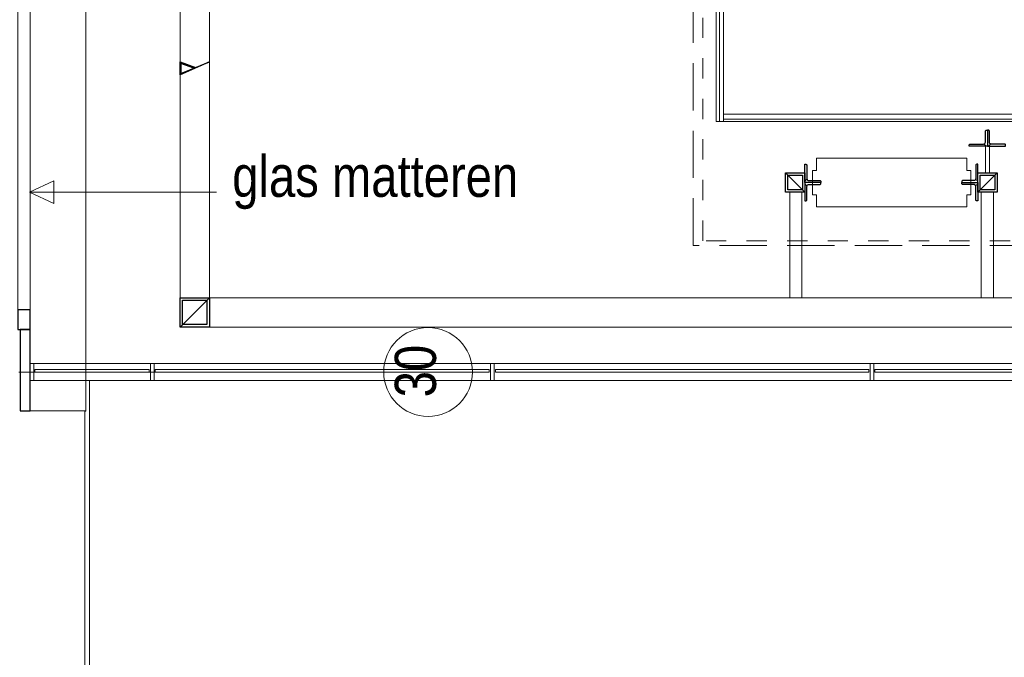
# Model space of a CAD drawing. Header units: millimetres. Extents: x 274611 to 749520, y 175257 to 298905.
# Tile 221 of 251: x 715929 to 719976, y 231456 to 234077. Entities that reach past the tile are written whole.
import ezdxf

# ---------------------------------------------------------------- set-up
doc = ezdxf.new("R2010")
doc.units = ezdxf.units.MM
doc.header["$LTSCALE"] = 400
for name, pattern in [('STYLE_01', [0.416641, 0.208282, -0.208359]), ('STYLE_02', [0.694427, 0.486069, -0.208359]), ('STYLE_06', [1.041641, 0.625, -0.208282, 0.069427, -0.138931])]:
    doc.linetypes.add(name, pattern=pattern)
for name, color, linetype, lineweight in [('Buitenkozijnen', 140, 'Continuous', 15), ('kozijnen', 140, 'Continuous', 15), ('Lijn-afbreek', 140, 'STYLE_06', 15), ('mat-glas-hor', 5, 'Continuous', 15), ('mat-staal', 5, 'Continuous', 25), ('mat-staal_zink', 140, 'Continuous', 15), ('None', 7, 'Continuous', 9), ('Tekst', 140, 'Continuous', 15)]:
    doc.layers.add(name, color=color, linetype=linetype, lineweight=lineweight)
doc.styles.add('Arial Narrow', font='ARIALN.TTF', dxfattribs={"height": 222.25})

# ---------------------------------------------------------------- blocks, each defined once
blk = doc.blocks.new('Gevelpui best 1410 (2D)')
at = {"layer": 'Buitenkozijnen', "lineweight": 15}
for p, q in [((-260, 0), (-260, -1410)), ((-260, 0), (-210, 0)), ((-210, 0), (-210, -1410)), ((-260, -1410), (-210, -1410))]:
    blk.add_line(p, q, dxfattribs=at)
at = {"layer": 'Buitenkozijnen', "color": 92, "lineweight": 25}
for points in [[(-260, 0), (-210, 0), (-210, -80), (-260, -80)], [(-260, -1330), (-210, -1330), (-210, -1410), (-260, -1410)]]:
    blk.add_lwpolyline(points, close=True, dxfattribs=at)
at = {"layer": 'None', "color": 43, "linetype": 'Continuous', "lineweight": 9}
blk.add_line((-410, 15), (-410, -1425), dxfattribs=at)
blk = doc.blocks.new('*U2545')
at = {"layer": 'Tekst', "color": 140, "lineweight": 15}
for p, q in [((29063.6, 5349.3), (29163.6, 5395.9)), ((29163.6, 5395.9), (29163.6, 5302.7)), ((29063.6, 5349.3), (29163.6, 5302.7))]:
    blk.add_line(p, q, dxfattribs=at)
at = {"layer": 'Tekst', "color": 140, "linetype": 'Continuous', "lineweight": 15}
blk.add_line((29832.5, 5349.3), (29063.6, 5349.3), dxfattribs=at)
blk = doc.blocks.new('*U2546')
at = {"layer": 'Tekst', "color": 140}
blk.add_blockref('*U2545', (0, 0), dxfattribs=at)
at = {"layer": 'Tekst', "color": 0, "insert": (29897.2, 5499.5), "char_height": 169.333, "attachment_point": 1, "style": 'Arial Narrow'}
blk.add_mtext('glas matteren', dxfattribs=at)
blk = doc.blocks.new('*X1659')
at = {"layer": 'None', "lineweight": 5}
blk.add_line((33516, 5650), (31916, 5650), dxfattribs=at)
blk = doc.blocks.new('*X1660')
at = {"layer": 'None', "lineweight": 5}
blk.add_line((31900, 5640), (31900, 7100), dxfattribs=at)
blk = doc.blocks.new('*X256')
at = {"layer": 'None', "lineweight": 9}
blk.add_line((-60, -60), (60, 60), dxfattribs=at)
blk = doc.blocks.new('Kolom [] 120')
at = {"layer": 'mat-staal', "lineweight": 25}
for points in [[(-60, 60), (60, 60), (60, -60), (-60, -60)], [(-50, 50), (50, 50), (50, -50), (-50, -50)]]:
    blk.add_lwpolyline(points, close=True, dxfattribs=at)
at = {"layer": 'mat-staal'}
blk.add_blockref('*X256', (0, 0), dxfattribs=at)
blk = doc.blocks.new('*X1677')
at = {"layer": 'None', "lineweight": 25}
blk.add_line((29770.8, 5870.6), (29773.2, 5873), dxfattribs=at)
blk = doc.blocks.new('*X1678')
at = {"layer": 'None', "lineweight": 9}
blk.add_line((-17.8, -17.8), (-9.4, -9.4), dxfattribs=at)
blk = doc.blocks.new('*U1679')
at = {"layer": 'None', "color": 92, "linetype": 'Continuous', "lineweight": 25, "flags": 128}
blk.add_lwpolyline([(-17.8, -22.8), (-17.8, 52.2), (-13.8, 52.2, -0.414214), (-9.8, 48.2), (-9.8, -6.8, 0.414214), (-1.8, -14.8), (43.2, -14.8, -0.414214), (47.2, -18.8), (47.2, -22.8)], format="xyb", close=True, dxfattribs=at)
at = {"layer": 'None', "color": 92}
blk.add_blockref('*X1678', (0, 0), dxfattribs=at)
blk = doc.blocks.new('*X1680')
at = {"layer": 'None', "lineweight": 9}
blk.add_line((-17.8, -17.8), (-9.4, -9.4), dxfattribs=at)
blk = doc.blocks.new('*U1681')
at = {"layer": 'None', "color": 92, "linetype": 'Continuous', "lineweight": 25, "flags": 128}
blk.add_lwpolyline([(-17.8, -22.8), (-17.8, 52.2), (-13.8, 52.2, -0.414214), (-9.8, 48.2), (-9.8, -6.8, 0.414214), (-1.8, -14.8), (43.2, -14.8, -0.414214), (47.2, -18.8), (47.2, -22.8)], format="xyb", close=True, dxfattribs=at)
at = {"layer": 'None', "color": 92}
blk.add_blockref('*X1680', (0, 0), dxfattribs=at)
blk = doc.blocks.new('*U1682')
at = {"layer": 'mat-staal', "rotation": 89.99999764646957}
blk.add_blockref('*U1681', (32978.2, 5556.8), dxfattribs=at)
at = {"layer": 'mat-staal', "xscale": -1, "rotation": 270}
blk.add_blockref('*U1679', (33023.8, 5556.8), dxfattribs=at)
blk = doc.blocks.new('*U1683')
at = {"layer": 'mat-staal'}
blk.add_blockref('*U1682', (0, 0), dxfattribs=at)
blk = doc.blocks.new('*U1684')
at = {"layer": 'None', "color": 140, "linetype": 'Continuous', "lineweight": 15}
blk.add_lwpolyline([(32299, 5339), (32299, 5289), (32915.9, 5289), (32915.9, 5339), (32932.4, 5339), (32932.4, 5439), (32915.9, 5439), (32915.9, 5489), (32299, 5489), (32299, 5439), (32282.4, 5439), (32282.4, 5339)], close=True, dxfattribs=at)
blk = doc.blocks.new('*X1685')
at = {"layer": 'None', "lineweight": 9}
blk.add_line((-17.8, -17.8), (-9.4, -9.4), dxfattribs=at)
blk = doc.blocks.new('*U1686')
at = {"layer": 'None', "color": 92, "linetype": 'Continuous', "lineweight": 25, "flags": 128}
blk.add_lwpolyline([(-17.8, -22.8), (-17.8, 52.2), (-13.8, 52.2, -0.414214), (-9.8, 48.2), (-9.8, -6.8, 0.414214), (-1.8, -14.8), (43.2, -14.8, -0.414214), (47.2, -18.8), (47.2, -22.8)], format="xyb", close=True, dxfattribs=at)
at = {"layer": 'None', "color": 92}
blk.add_blockref('*X1685', (0, 0), dxfattribs=at)
blk = doc.blocks.new('*X1687')
at = {"layer": 'None', "lineweight": 9}
blk.add_line((-17.8, -17.8), (-9.4, -9.4), dxfattribs=at)
blk = doc.blocks.new('*U1688')
at = {"layer": 'None', "color": 92, "linetype": 'Continuous', "lineweight": 25, "flags": 128}
blk.add_lwpolyline([(-17.8, -22.8), (-17.8, 52.2), (-13.8, 52.2, -0.414214), (-9.8, 48.2), (-9.8, -6.8, 0.414214), (-1.8, -14.8), (43.2, -14.8, -0.414214), (47.2, -18.8), (47.2, -22.8)], format="xyb", close=True, dxfattribs=at)
at = {"layer": 'None', "color": 92}
blk.add_blockref('*X1687', (0, 0), dxfattribs=at)
blk = doc.blocks.new('*U1689')
at = {"layer": 'mat-staal', "xscale": -1, "rotation": 2.3535304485e-06}
blk.add_blockref('*U1688', (32943.2, 5411.8), dxfattribs=at)
at = {"layer": 'mat-staal', "rotation": 180}
blk.add_blockref('*U1686', (32943.2, 5366.2), dxfattribs=at)
blk = doc.blocks.new('*U1690')
at = {"layer": 'mat-staal'}
blk.add_blockref('*U1689', (0, 0), dxfattribs=at)
blk = doc.blocks.new('*X1691')
at = {"layer": 'None', "lineweight": 9}
blk.add_line((-17.8, -17.8), (-9.4, -9.4), dxfattribs=at)
blk = doc.blocks.new('*U1692')
at = {"layer": 'None', "color": 92, "linetype": 'Continuous', "lineweight": 25, "flags": 128}
blk.add_lwpolyline([(-17.8, -22.8), (-17.8, 52.2), (-13.8, 52.2, -0.414214), (-9.8, 48.2), (-9.8, -6.8, 0.414214), (-1.8, -14.8), (43.2, -14.8, -0.414214), (47.2, -18.8), (47.2, -22.8)], format="xyb", close=True, dxfattribs=at)
at = {"layer": 'None', "color": 92}
blk.add_blockref('*X1691', (0, 0), dxfattribs=at)
blk = doc.blocks.new('*X1693')
at = {"layer": 'None', "lineweight": 9}
blk.add_line((-17.8, -17.8), (-9.4, -9.4), dxfattribs=at)
blk = doc.blocks.new('*U1694')
at = {"layer": 'None', "color": 92, "linetype": 'Continuous', "lineweight": 25, "flags": 128}
blk.add_lwpolyline([(-17.8, -22.8), (-17.8, 52.2), (-13.8, 52.2, -0.414214), (-9.8, 48.2), (-9.8, -6.8, 0.414214), (-1.8, -14.8), (43.2, -14.8, -0.414214), (47.2, -18.8), (47.2, -22.8)], format="xyb", close=True, dxfattribs=at)
at = {"layer": 'None', "color": 92}
blk.add_blockref('*X1693', (0, 0), dxfattribs=at)
blk = doc.blocks.new('*U1695')
at = {"layer": 'mat-staal'}
blk.add_blockref('*U1694', (32268.8, 5411.8), dxfattribs=at)
at = {"layer": 'mat-staal', "xscale": -1, "rotation": 180.0000023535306}
blk.add_blockref('*U1692', (32268.8, 5366.2), dxfattribs=at)
blk = doc.blocks.new('*U1696')
at = {"layer": 'mat-staal'}
blk.add_blockref('*U1695', (0, 0), dxfattribs=at)
blk = doc.blocks.new('*X258')
at = {"layer": 'None', "lineweight": 9}
blk.add_line((-40, -40), (40, 40), dxfattribs=at)
blk = doc.blocks.new('Kolom [] 080')
at = {"layer": 'mat-staal', "lineweight": 25}
for points in [[(-40, 40), (40, 40), (40, -40), (-40, -40)], [(-30, 30), (30, 30), (30, -30), (-30, -30)]]:
    blk.add_lwpolyline(points, close=True, dxfattribs=at)
at = {"layer": 'mat-staal'}
blk.add_blockref('*X258', (0, 0), dxfattribs=at)
blk = doc.blocks.new('*U1703')
at = {"layer": 'None', "color": 43, "linetype": 'Continuous', "lineweight": 9}
for points in [[(32993, 5539), (33009, 5539), (33009, 5429), (32993, 5429)], [(32188.5, 5349), (32238.5, 5349), (32238.5, 4915), (32188.5, 4915)], [(32976, 5349), (33026, 5349), (33026, 4915), (32976, 4915)]]:
    blk.add_lwpolyline(points, close=True, dxfattribs=at)
at = {"layer": 'Lijn-afbreek', "color": 7, "rotation": 90}
blk.add_blockref('Kolom [] 080', (32211, 5389), dxfattribs=at)
at = {"layer": 'Lijn-afbreek', "color": 7}
blk.add_blockref('Kolom [] 080', (33001, 5389), dxfattribs=at)
at = {"layer": 'mat-staal'}
for name in ['*U1683', '*U1690', '*U1696']:
    blk.add_blockref(name, (0, 0), dxfattribs=at)
at = {"layer": 'None', "color": 7}
blk.add_blockref('*U1684', (0, 0), dxfattribs=at)
blk = doc.blocks.new('*U1704')
at = {"layer": 'mat-glas-hor', "lineweight": 15}
for points in [[(31886, 5640), (31886, 7100), (31916, 7100), (31916, 5640)], [(31916, 5670), (33516, 5670), (33516, 5640), (31916, 5640)]]:
    blk.add_lwpolyline(points, close=True, dxfattribs=at)
at = {"layer": 'mat-glas-hor', "color": 140, "lineweight": 15}
for points in [[(29086.1, 4620), (29555.8, 4620), (29555.8, 4610), (29086.1, 4610)], [(30953.6, 4620), (29580.8, 4620), (29580.8, 4610), (30953.6, 4610)], [(30978.6, 4620), (32513.6, 4620), (32513.6, 4610), (30978.6, 4610)], [(34076.1, 4620), (32538.6, 4620), (32538.6, 4610), (34076.1, 4610)]]:
    blk.add_lwpolyline(points, close=True, dxfattribs=at)
at = {"layer": 'mat-staal_zink', "color": 8, "lineweight": 5}
for points in [[(29081.1, 4575), (29066.1, 4575), (29066.1, 4645), (29081.1, 4645)], [(29575.8, 4575), (29560.8, 4575), (29560.8, 4645), (29575.8, 4645)], [(30973.6, 4645), (30958.6, 4645), (30958.6, 4575), (30973.6, 4575)], [(32533.6, 4645), (32518.6, 4645), (32518.6, 4575), (32533.6, 4575)]]:
    blk.add_lwpolyline(points, close=True, dxfattribs=at)
at = {"layer": 'None', "color": 140, "linetype": 'Continuous', "lineweight": 15}
for p, q in [((29683.1, 5885), (29683.1, 4915)), ((29803.1, 5885), (29803.1, 4915))]:
    blk.add_line(p, q, dxfattribs=at)
at = {"layer": 'None', "color": 8, "linetype": 'Continuous', "lineweight": 5}
for p, q in [((34041.1, 4645), (29081.1, 4645)), ((29081.1, 4575), (34111.1, 4575))]:
    blk.add_line(p, q, dxfattribs=at)
at = {"layer": 'None', "color": 43, "linetype": 'Continuous', "lineweight": 9, "flags": 128}
for points in [[(29683.1, 4795), (29683.1, 7945), (33891.1, 7945), (33891.1, 4795)], [(33771.1, 4915), (33771.1, 7825), (29803.1, 7825), (29803.1, 4915)]]:
    blk.add_lwpolyline(points, close=True, dxfattribs=at)
at = {"layer": 'None', "color": 43, "linetype": 'STYLE_02', "lineweight": 9}
blk.add_lwpolyline([(31791.1, 7610), (33761.1, 7610), (33761.1, 5130), (31791.1, 5130)], close=True, dxfattribs=at)
at = {"layer": 'None', "color": 8, "linetype": 'STYLE_01', "lineweight": 5}
blk.add_lwpolyline([(31831.1, 7590), (33761.1, 7590), (33761.1, 5150), (31831.1, 5150)], close=True, dxfattribs=at)
at = {"layer": 'None', "color": 92, "linetype": 'Continuous', "lineweight": 25}
blk.add_lwpolyline([(29803.1, 5885), (29683.1, 5831.4), (29683.1, 5885), (29745.5, 5861.8), (29738.8, 5859.2), (29686.1, 5878.8), (29686.1, 5837.9)], close=True, dxfattribs=at)
at = {"layer": 'mat-glas-hor'}
for name in ['*X1660', '*X1659']:
    blk.add_blockref(name, (0, 0), dxfattribs=at)
at = {"layer": 'mat-staal', "color": 7}
blk.add_blockref('Kolom [] 120', (29743.1, 4855), dxfattribs=at)
at = {"layer": 'None', "color": 7}
blk.add_blockref('*U1703', (0, 0), dxfattribs=at)
at = {"layer": 'None', "color": 92}
blk.add_blockref('*X1677', (0, 0), dxfattribs=at)

msp = doc.modelspace()

# ---------------------------------------------------------------- linework, layer by layer
at = {"layer": 'kozijnen', "color": 43, "lineweight": 9, "flags": 128}
msp.add_lwpolyline([(715971.28989, 232468.74408), (716201.24926, 232468.74408), (716201.24926, 236698.74408), (715931.24926, 236698.74408)], dxfattribs=at)
at = {"layer": 'kozijnen', "color": 92, "lineweight": 25}
msp.add_lwpolyline([(715931.24926, 232468.74408), (715971.28989, 232468.74408), (715971.28989, 232803.74408), (715931.24926, 232803.74408)], close=True, dxfattribs=at)
at = {"layer": 'None', "color": 7, "linetype": 'STYLE_06', "lineweight": 9}
msp.add_line((717424.81, 232628.74408), (715924.81, 232628.74408), dxfattribs=at)
at = {"layer": 'None', "color": 8, "linetype": 'Continuous', "lineweight": 5}
msp.add_lwpolyline([(716216.28989, 232593.7443), (716201.24926, 232593.7443), (716201.24926, 232467.25775), (716196.28989, 232467.25775), (716196.28989, 230891.74408), (716216.28989, 230891.74408)], close=True, dxfattribs=at)
at = {"layer": 'None', "color": 43, "linetype": 'Continuous', "lineweight": 9}
msp.add_circle((717607.41641, 232628.74408), 182.60642, dxfattribs=at)

# ---------------------------------------------------------------- block references
at = {"layer": 'kozijnen', "color": 7, "xscale": -1, "rotation": 180}
msp.add_blockref('Gevelpui best 1410 (2D)', (716181.24926, 232803.74408), dxfattribs=at)
msp.add_blockref('Gevelpui best 1410 (2D)', (716181.24926, 232803.74408), dxfattribs=at)
at = {"layer": 'None', "color": 7}
for name in ['*U1704', '*U2546']:
    msp.add_blockref(name, (686905.23053, 228018.74408), dxfattribs=at)

# ---------------------------------------------------------------- texts
at = {"layer": 'None', "color": 8, "insert": (717470.40733, 232524.74176), "char_height": 169.333333, "attachment_point": 1, "rotation": 90, "style": 'Arial Narrow'}
msp.add_mtext('30', dxfattribs=at)

doc.saveas('drawing.dxf')
